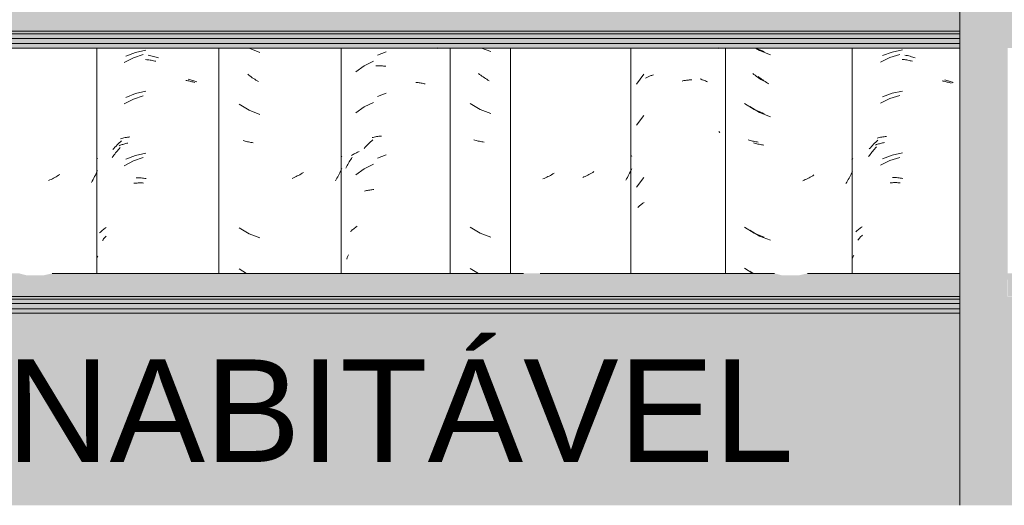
# Model space of a CAD drawing. Header units: metres. Extents: x -28.2 to 13.6, y -1.6 to 5.9.
# Tile 92 of 159: x 0.558 to 1.278, y 2.65 to 3.005. Entities that reach past the tile are written whole.
import ezdxf

# ---------------------------------------------------------------- set-up
doc = ezdxf.new("R2010")
doc.units = ezdxf.units.M
for name, color, linetype, lineweight in [('A-GLAZ-CWMG', 7, 'Continuous', 5), ('A-ROOF', 7, 'Continuous', 5), ('A-WALL-PATT', 7, 'Continuous', 5), ('G-ANNO-TEXT', 7, 'Continuous', 9)]:
    doc.layers.add(name, color=color, linetype=linetype, lineweight=lineweight)
doc.styles.add('Arial_1', font='arial.ttf', dxfattribs={"height": 0.075})

# ---------------------------------------------------------------- blocks, each defined once
blk = doc.blocks.new('FP_141-CASA 1')
at = {"layer": 'A-GLAZ-CWMG', "color": 9, "true_color": 0xc0c0c0}
for p, q in [((-20.08283, 2.98442), (-20.07594, 2.98183)), ((-20.0841, 2.96521), (-20.08494, 2.96586)), ((-20.08325, 2.96457), (-20.0841, 2.96521)), ((-20.08239, 2.96395), (-20.08325, 2.96457)), ((-20.08152, 2.96334), (-20.08239, 2.96395)), ((-20.08065, 2.96275), (-20.08152, 2.96334)), ((-20.07977, 2.96217), (-20.08065, 2.96275)), ((-20.07889, 2.96162), (-20.07977, 2.96217)), ((-20.078, 2.96107), (-20.07889, 2.96162)), ((-20.0771, 2.96054), (-20.078, 2.96107)), ((-20.09117, 2.94381), (-20.08385, 2.93959)), ((-20.08385, 2.93959), (-20.07594, 2.93662)), ((-20.08759, 2.91706), (-20.0884, 2.9173)), ((-20.08677, 2.91684), (-20.08759, 2.91706)), ((-20.08594, 2.91663), (-20.08677, 2.91684)), ((-20.08511, 2.91644), (-20.08594, 2.91663)), ((-20.08426, 2.91626), (-20.08511, 2.91644)), ((-20.08341, 2.9161), (-20.08426, 2.91626)), ((-20.08256, 2.91596), (-20.08341, 2.9161)), ((-20.08169, 2.91582), (-20.08256, 2.91596)), ((-20.08082, 2.91571), (-20.08169, 2.91582)), ((-20.09117, 2.85338), (-20.08385, 2.84917)), ((-20.08385, 2.84917), (-20.07594, 2.84619)), ((-20.09117, 2.82324), (-20.08491, 2.81963))]:
    blk.add_line(p, q, dxfattribs=at)
blk = doc.blocks.new('FP_142-CASA 1')
at = {"layer": 'A-GLAZ-CWMG', "color": 9, "true_color": 0xc0c0c0}
for p, q in [((-20.11508, 2.98458), (-20.11451, 2.98421)), ((-20.16862, 2.97157), (-20.17471, 2.96716)), ((-20.16184, 2.97486), (-20.16862, 2.97157)), ((-20.16019, 2.97146), (-20.15939, 2.97148)), ((-20.15939, 2.97148), (-20.15859, 2.97149)), ((-20.15859, 2.97149), (-20.15778, 2.97148)), ((-20.15778, 2.97148), (-20.15697, 2.97145)), ((-20.15697, 2.97145), (-20.15615, 2.97141)), ((-20.15615, 2.97141), (-20.15533, 2.97135)), ((-20.15533, 2.97135), (-20.15451, 2.97128)), ((-20.15451, 2.97128), (-20.15368, 2.97119)), ((-20.15368, 2.97119), (-20.15286, 2.97109)), ((-20.13078, 2.95933), (-20.13, 2.95927)), ((-20.13, 2.95927), (-20.12922, 2.95919)), ((-20.12922, 2.95919), (-20.12845, 2.95909)), ((-20.12845, 2.95909), (-20.12769, 2.95898)), ((-20.12769, 2.95898), (-20.12694, 2.95886)), ((-20.12694, 2.95886), (-20.12619, 2.95872)), ((-20.12619, 2.95872), (-20.12545, 2.95856)), ((-20.12545, 2.95856), (-20.12472, 2.9584)), ((-20.12472, 2.9584), (-20.12399, 2.95821)), ((-20.16862, 2.94142), (-20.17471, 2.93701)), ((-20.16184, 2.94472), (-20.16862, 2.94142)), ((-20.17786, 2.90591), (-20.17728, 2.90628)), ((-20.17728, 2.90628), (-20.17669, 2.90663)), ((-20.17669, 2.90663), (-20.17608, 2.90697)), ((-20.17608, 2.90697), (-20.17547, 2.9073)), ((-20.17547, 2.9073), (-20.17485, 2.90761)), ((-20.17485, 2.90761), (-20.17421, 2.90792)), ((-20.17421, 2.90792), (-20.17357, 2.90821)), ((-20.17357, 2.90821), (-20.17291, 2.90849)), ((-20.17291, 2.90849), (-20.17225, 2.90876)), ((-20.18209, 2.8966), (-20.18161, 2.89752)), ((-20.18161, 2.89752), (-20.18112, 2.89844)), ((-20.18112, 2.89844), (-20.18062, 2.89935)), ((-20.18062, 2.89935), (-20.18011, 2.90024)), ((-20.18011, 2.90024), (-20.17958, 2.90113)), ((-20.17958, 2.90113), (-20.17904, 2.902)), ((-20.17904, 2.902), (-20.17849, 2.90287)), ((-20.17849, 2.90287), (-20.17792, 2.90372)), ((-20.17792, 2.90372), (-20.17734, 2.90456)), ((-20.16184, 2.89951), (-20.16862, 2.89621)), ((-20.16862, 2.89621), (-20.17471, 2.8918)), ((-20.16833, 2.87987), (-20.16761, 2.88005)), ((-20.16761, 2.88005), (-20.16687, 2.88021)), ((-20.16687, 2.88021), (-20.16613, 2.88036)), ((-20.16613, 2.88036), (-20.16538, 2.8805)), ((-20.16538, 2.8805), (-20.16462, 2.88062)), ((-20.16462, 2.88062), (-20.16386, 2.88073)), ((-20.16386, 2.88073), (-20.16309, 2.88082)), ((-20.16309, 2.88082), (-20.16231, 2.8809)), ((-20.16231, 2.8809), (-20.16153, 2.88096))]:
    blk.add_line(p, q, dxfattribs=at)
blk = doc.blocks.new('FP_144-CASA 1')
at = {"layer": 'A-GLAZ-CWMG', "color": 9, "true_color": 0xc0c0c0}
for p, q in [((-20.33761, 2.97728), (-20.34434, 2.97377)), ((-20.3304, 2.97966), (-20.33761, 2.97728)), ((-20.32867, 2.97604), (-20.32784, 2.97596)), ((-20.32784, 2.97596), (-20.327, 2.97587)), ((-20.327, 2.97587), (-20.32617, 2.97576)), ((-20.32617, 2.97576), (-20.32533, 2.97563)), ((-20.32533, 2.97563), (-20.32449, 2.97549)), ((-20.32449, 2.97549), (-20.32365, 2.97534)), ((-20.32365, 2.97534), (-20.32281, 2.97517)), ((-20.32281, 2.97517), (-20.32196, 2.97498)), ((-20.32196, 2.97498), (-20.32112, 2.97478)), ((-20.2992, 2.96083), (-20.29844, 2.9607)), ((-20.29844, 2.9607), (-20.29769, 2.96056)), ((-20.29769, 2.96056), (-20.29695, 2.9604)), ((-20.29695, 2.9604), (-20.29621, 2.96023)), ((-20.29621, 2.96023), (-20.29548, 2.96004)), ((-20.29548, 2.96004), (-20.29476, 2.95985)), ((-20.29476, 2.95985), (-20.29405, 2.95964)), ((-20.29405, 2.95964), (-20.29334, 2.95941)), ((-20.29334, 2.95941), (-20.29265, 2.95918)), ((-20.3304, 2.94952), (-20.33761, 2.94714)), ((-20.33761, 2.94714), (-20.34434, 2.94363)), ((-20.34794, 2.91303), (-20.34727, 2.9133)), ((-20.34727, 2.9133), (-20.34659, 2.91356)), ((-20.34659, 2.91356), (-20.3459, 2.9138)), ((-20.3459, 2.9138), (-20.3452, 2.91403)), ((-20.3452, 2.91403), (-20.34449, 2.91425)), ((-20.34449, 2.91425), (-20.34378, 2.91446)), ((-20.34378, 2.91446), (-20.34305, 2.91465)), ((-20.34305, 2.91465), (-20.34232, 2.91483)), ((-20.34232, 2.91483), (-20.34158, 2.915)), ((-20.35302, 2.90444), (-20.35244, 2.90528)), ((-20.35244, 2.90528), (-20.35184, 2.90611)), ((-20.35184, 2.90611), (-20.35123, 2.90693)), ((-20.35123, 2.90693), (-20.3506, 2.90773)), ((-20.3506, 2.90773), (-20.34997, 2.90853)), ((-20.34997, 2.90853), (-20.34933, 2.90932)), ((-20.34933, 2.90932), (-20.34868, 2.91009)), ((-20.34868, 2.91009), (-20.34802, 2.91085)), ((-20.34802, 2.91085), (-20.34735, 2.9116)), ((-20.33761, 2.90193), (-20.34434, 2.89842)), ((-20.3304, 2.9043), (-20.33761, 2.90193)), ((-20.3373, 2.88554), (-20.33652, 2.88562)), ((-20.33652, 2.88562), (-20.33573, 2.88568)), ((-20.33573, 2.88568), (-20.33494, 2.88573)), ((-20.33494, 2.88573), (-20.33414, 2.88576)), ((-20.33414, 2.88576), (-20.33333, 2.88578)), ((-20.33333, 2.88578), (-20.33252, 2.88579)), ((-20.33252, 2.88579), (-20.33171, 2.88578)), ((-20.33171, 2.88578), (-20.33089, 2.88575)), ((-20.33089, 2.88575), (-20.33007, 2.88571)), ((-20.36027, 2.84376), (-20.35983, 2.84429)), ((-20.35983, 2.84429), (-20.35938, 2.84481)), ((-20.35938, 2.84481), (-20.35891, 2.84532)), ((-20.35891, 2.84532), (-20.35843, 2.84582)), ((-20.35843, 2.84582), (-20.35793, 2.84631)), ((-20.35793, 2.84631), (-20.35741, 2.84679))]:
    blk.add_line(p, q, dxfattribs=at)
blk = doc.blocks.new('FP_145-CASA 1')
at = {"layer": 'A-GLAZ-CWMG', "color": 9, "true_color": 0xc0c0c0}
for p, q in [((-20.36389, 2.90402), (-20.36416, 2.90367)), ((-20.39418, 2.89033), (-20.39508, 2.88983)), ((-20.39328, 2.89085), (-20.39418, 2.89033)), ((-20.39238, 2.89139), (-20.39328, 2.89085)), ((-20.3915, 2.89194), (-20.39238, 2.89139)), ((-20.36598, 2.89041), (-20.36654, 2.8893)), ((-20.36543, 2.89153), (-20.36598, 2.89041)), ((-20.3649, 2.89266), (-20.36543, 2.89153)), ((-20.36438, 2.8938), (-20.3649, 2.89266)), ((-20.36389, 2.89495), (-20.36438, 2.8938)), ((-20.39874, 2.88799), (-20.39966, 2.88757)), ((-20.39782, 2.88842), (-20.39874, 2.88799)), ((-20.3969, 2.88887), (-20.39782, 2.88842)), ((-20.39599, 2.88934), (-20.3969, 2.88887)), ((-20.39508, 2.88983), (-20.39599, 2.88934)), ((-20.36772, 2.88712), (-20.36834, 2.88604)), ((-20.36712, 2.8882), (-20.36772, 2.88712)), ((-20.36654, 2.8893), (-20.36712, 2.8882))]:
    blk.add_line(p, q, dxfattribs=at)
blk = doc.blocks.new('Rectangular Mullion - Telha Fibrocimento - Ondulada-2565197-CASA 1')
at = {"layer": 'A-GLAZ-CWMG'}
for p, q in [((-20.3644, 2.98442), (-20.3644, 2.81963)), ((-20.27513, 2.98442), (-20.27513, 2.81963)), ((-20.10581, 2.98442), (-20.10581, 2.81963)), ((-20.06157, 2.98442), (-20.06157, 2.81963))]:
    blk.add_line(p, q, dxfattribs=at)
for name in ['FP_144-CASA 1', 'FP_142-CASA 1', 'FP_145-CASA 1', 'FP_141-CASA 1']:
    blk.add_blockref(name, (0, 0), dxfattribs=at)
blk = doc.blocks.new('FP_149-CASA 1')
at = {"layer": 'A-GLAZ-CWMG', "color": 9, "true_color": 0xc0c0c0}
for p, q in [((-20.15259, 2.98159), (-20.15899, 2.97921)), ((-20.15259, 2.95145), (-20.15899, 2.94906)), ((-20.16208, 2.91914), (-20.16124, 2.91933)), ((-20.16124, 2.91933), (-20.16039, 2.91949)), ((-20.16039, 2.91949), (-20.15954, 2.91964)), ((-20.15954, 2.91964), (-20.15867, 2.91978)), ((-20.15867, 2.91978), (-20.1578, 2.9199)), ((-20.1578, 2.9199), (-20.15692, 2.92)), ((-20.15692, 2.92), (-20.15603, 2.92008)), ((-20.16785, 2.91191), (-20.16708, 2.91275)), ((-20.16708, 2.91275), (-20.16631, 2.91356)), ((-20.16631, 2.91356), (-20.16552, 2.91437)), ((-20.16552, 2.91437), (-20.16472, 2.91516)), ((-20.16472, 2.91516), (-20.16391, 2.91593)), ((-20.16391, 2.91593), (-20.16309, 2.91669)), ((-20.16309, 2.91669), (-20.16226, 2.91743)), ((-20.16291, 2.91894), (-20.16208, 2.91914)), ((-20.16861, 2.91106), (-20.16785, 2.91191)), ((-20.15259, 2.90623), (-20.15899, 2.90385)), ((-20.17859, 2.85037), (-20.17804, 2.85088)), ((-20.17804, 2.85088), (-20.17747, 2.85137)), ((-20.17747, 2.85137), (-20.17689, 2.85185)), ((-20.17689, 2.85185), (-20.17629, 2.85232)), ((-20.17629, 2.85232), (-20.17568, 2.85278)), ((-20.17568, 2.85278), (-20.17505, 2.85323)), ((-20.17505, 2.85323), (-20.17441, 2.85366)), ((-20.17441, 2.85366), (-20.17376, 2.85408)), ((-20.1805, 2.83223), (-20.18, 2.83331)), ((-20.18144, 2.83004), (-20.18098, 2.83114)), ((-20.18098, 2.83114), (-20.1805, 2.83223))]:
    blk.add_line(p, q, dxfattribs=at)
blk = doc.blocks.new('FP_150-CASA 1')
at = {"layer": 'A-GLAZ-CWMG', "color": 9, "true_color": 0xc0c0c0}
for p, q in [((-20.25283, 2.9843), (-20.24497, 2.98118)), ((-20.25307, 2.96471), (-20.2539, 2.96538)), ((-20.25223, 2.96405), (-20.25307, 2.96471)), ((-20.25137, 2.96341), (-20.25223, 2.96405)), ((-20.25052, 2.96279), (-20.25137, 2.96341)), ((-20.24965, 2.96218), (-20.25052, 2.96279)), ((-20.24878, 2.96159), (-20.24965, 2.96218)), ((-20.2479, 2.96102), (-20.24878, 2.96159)), ((-20.24702, 2.96046), (-20.2479, 2.96102)), ((-20.24612, 2.95991), (-20.24702, 2.96046)), ((-20.26005, 2.94346), (-20.25283, 2.93909)), ((-20.25283, 2.93909), (-20.24497, 2.93596)), ((-20.25652, 2.91664), (-20.25732, 2.91689)), ((-20.25571, 2.9164), (-20.25652, 2.91664)), ((-20.25489, 2.91617), (-20.25571, 2.9164)), ((-20.25407, 2.91596), (-20.25489, 2.91617)), ((-20.25323, 2.91577), (-20.25407, 2.91596)), ((-20.25239, 2.91559), (-20.25323, 2.91577)), ((-20.25154, 2.91543), (-20.25239, 2.91559)), ((-20.25069, 2.91528), (-20.25154, 2.91543)), ((-20.24982, 2.91515), (-20.25069, 2.91528)), ((-20.18506, 2.90536), (-20.18549, 2.90482)), ((-20.2185, 2.89041), (-20.21942, 2.88997)), ((-20.21758, 2.89087), (-20.2185, 2.89041)), ((-20.21667, 2.89134), (-20.21758, 2.89087)), ((-20.21576, 2.89183), (-20.21667, 2.89134)), ((-20.21486, 2.89234), (-20.21576, 2.89183)), ((-20.21396, 2.89286), (-20.21486, 2.89234)), ((-20.21307, 2.8934), (-20.21396, 2.89286)), ((-20.18751, 2.89121), (-20.18804, 2.8902)), ((-20.187, 2.89223), (-20.18751, 2.89121)), ((-20.1865, 2.89326), (-20.187, 2.89223)), ((-20.18601, 2.89429), (-20.1865, 2.89326)), ((-20.18554, 2.89534), (-20.18601, 2.89429)), ((-20.18508, 2.89639), (-20.18554, 2.89534)), ((-20.22034, 2.88955), (-20.22127, 2.88914)), ((-20.21942, 2.88997), (-20.22034, 2.88955)), ((-20.18915, 2.88821), (-20.18972, 2.88723)), ((-20.18859, 2.8892), (-20.18915, 2.88821)), ((-20.18804, 2.8902), (-20.18859, 2.8892)), ((-20.26005, 2.85303), (-20.25283, 2.84866)), ((-20.25283, 2.84866), (-20.24497, 2.84553)), ((-20.26005, 2.82289), (-20.25467, 2.81963))]:
    blk.add_line(p, q, dxfattribs=at)
blk = doc.blocks.new('FP_151-CASA 1')
at = {"layer": 'A-GLAZ-CWMG', "color": 9, "true_color": 0xc0c0c0}
for p, q in [((-20.33596, 2.98131), (-20.34306, 2.97851)), ((-20.32851, 2.98298), (-20.33596, 2.98131)), ((-20.32674, 2.9792), (-20.32579, 2.97903)), ((-20.32579, 2.97903), (-20.32484, 2.97883)), ((-20.32484, 2.97883), (-20.32389, 2.97862)), ((-20.32389, 2.97862), (-20.32293, 2.97839)), ((-20.32293, 2.97839), (-20.32197, 2.97814)), ((-20.32197, 2.97814), (-20.32102, 2.97787)), ((-20.32102, 2.97787), (-20.32006, 2.97759)), ((-20.32006, 2.97759), (-20.31911, 2.97728)), ((-20.29746, 2.96173), (-20.29663, 2.96153)), ((-20.29663, 2.96153), (-20.29581, 2.96131)), ((-20.29581, 2.96131), (-20.295, 2.96108)), ((-20.295, 2.96108), (-20.2942, 2.96083)), ((-20.2942, 2.96083), (-20.29341, 2.96056)), ((-20.29341, 2.96056), (-20.29263, 2.96028)), ((-20.29263, 2.96028), (-20.29186, 2.95999)), ((-20.29186, 2.95999), (-20.29111, 2.95968)), ((-20.33596, 2.95117), (-20.34306, 2.94837)), ((-20.32851, 2.95284), (-20.33596, 2.95117)), ((-20.34275, 2.91909), (-20.34189, 2.91922)), ((-20.34189, 2.91922), (-20.34101, 2.91934)), ((-20.34101, 2.91934), (-20.34013, 2.91944)), ((-20.35106, 2.91189), (-20.35029, 2.91273)), ((-20.35029, 2.91273), (-20.34952, 2.91355)), ((-20.34952, 2.91355), (-20.34873, 2.91435)), ((-20.34873, 2.91435), (-20.34793, 2.91514)), ((-20.34793, 2.91514), (-20.34712, 2.91591)), ((-20.34712, 2.91591), (-20.3463, 2.91667)), ((-20.34695, 2.91817), (-20.34613, 2.91839)), ((-20.34613, 2.91839), (-20.34529, 2.91859)), ((-20.34529, 2.91859), (-20.34446, 2.91877)), ((-20.34446, 2.91877), (-20.34361, 2.91894)), ((-20.34361, 2.91894), (-20.34275, 2.91909)), ((-20.35256, 2.91018), (-20.35182, 2.91105)), ((-20.35182, 2.91105), (-20.35106, 2.91189)), ((-20.33596, 2.90595), (-20.34306, 2.90315)), ((-20.32851, 2.90762), (-20.33596, 2.90595)), ((-20.33564, 2.88954), (-20.33472, 2.88953)), ((-20.33472, 2.88953), (-20.3338, 2.88951)), ((-20.3338, 2.88951), (-20.33287, 2.88947)), ((-20.33287, 2.88947), (-20.33194, 2.88942)), ((-20.33194, 2.88942), (-20.331, 2.88934)), ((-20.331, 2.88934), (-20.33007, 2.88925)), ((-20.33007, 2.88925), (-20.32912, 2.88914)), ((-20.32912, 2.88914), (-20.32818, 2.88901)), ((-20.36231, 2.84929), (-20.36177, 2.8498)), ((-20.36177, 2.8498), (-20.36122, 2.85031)), ((-20.36122, 2.85031), (-20.36066, 2.8508)), ((-20.36066, 2.8508), (-20.36008, 2.85128)), ((-20.36008, 2.85128), (-20.35948, 2.85175)), ((-20.35948, 2.85175), (-20.35887, 2.85221)), ((-20.35887, 2.85221), (-20.35825, 2.85266)), ((-20.35825, 2.85266), (-20.35761, 2.8531)), ((-20.36438, 2.83055), (-20.36403, 2.83138)), ((-20.36403, 2.83138), (-20.36367, 2.83219))]:
    blk.add_line(p, q, dxfattribs=at)
blk = doc.blocks.new('FP_158-CASA 1')
at = {"layer": 'A-GLAZ-CWMG', "color": 9, "true_color": 0xc0c0c0}
for p, q in [((-19.78383, 2.97761), (-19.79062, 2.97422)), ((-19.77657, 2.97985), (-19.78383, 2.97761)), ((-19.77483, 2.9762), (-19.774, 2.97611)), ((-19.774, 2.97611), (-19.77316, 2.976)), ((-19.77316, 2.976), (-19.77233, 2.97587)), ((-19.77233, 2.97587), (-19.77149, 2.97573)), ((-19.77149, 2.97573), (-19.77064, 2.97558)), ((-19.77064, 2.97558), (-19.7698, 2.97541)), ((-19.7698, 2.97541), (-19.76896, 2.97522)), ((-19.76896, 2.97522), (-19.76811, 2.97502)), ((-19.76811, 2.97502), (-19.76727, 2.97481)), ((-19.74544, 2.96046), (-19.74469, 2.96032)), ((-19.74469, 2.96032), (-19.74394, 2.96016)), ((-19.74394, 2.96016), (-19.74321, 2.95999)), ((-19.74321, 2.95999), (-19.74248, 2.9598)), ((-19.74248, 2.9598), (-19.74176, 2.9596)), ((-19.74176, 2.9596), (-19.74104, 2.95939)), ((-19.74104, 2.95939), (-19.74034, 2.95917)), ((-19.74034, 2.95917), (-19.73964, 2.95893)), ((-19.73964, 2.95893), (-19.73896, 2.95869)), ((-19.77657, 2.94971), (-19.78383, 2.94746)), ((-19.78383, 2.94746), (-19.79062, 2.94408)), ((-19.79434, 2.91136), (-19.79366, 2.9121)), ((-19.79427, 2.91354), (-19.79359, 2.9138)), ((-19.79359, 2.9138), (-19.7929, 2.91404)), ((-19.7929, 2.91404), (-19.7922, 2.91428)), ((-19.7922, 2.91428), (-19.79149, 2.9145)), ((-19.79149, 2.9145), (-19.79077, 2.9147)), ((-19.79077, 2.9147), (-19.79005, 2.9149)), ((-19.79005, 2.9149), (-19.78932, 2.91508)), ((-19.78932, 2.91508), (-19.78858, 2.91524)), ((-19.78858, 2.91524), (-19.78783, 2.9154)), ((-19.79943, 2.90504), (-19.79883, 2.90587)), ((-19.79883, 2.90587), (-19.79822, 2.90669)), ((-19.79822, 2.90669), (-19.7976, 2.9075)), ((-19.7976, 2.9075), (-19.79697, 2.90829)), ((-19.79697, 2.90829), (-19.79633, 2.90908)), ((-19.79633, 2.90908), (-19.79568, 2.90985)), ((-19.79568, 2.90985), (-19.79501, 2.91061)), ((-19.79501, 2.91061), (-19.79434, 2.91136)), ((-19.78383, 2.90225), (-19.79062, 2.89886)), ((-19.77657, 2.90449), (-19.78383, 2.90225)), ((-19.78351, 2.88586), (-19.78273, 2.88592)), ((-19.78273, 2.88592), (-19.78193, 2.88597)), ((-19.78193, 2.88597), (-19.78113, 2.88601)), ((-19.78113, 2.88601), (-19.78033, 2.88602)), ((-19.78033, 2.88602), (-19.77952, 2.88603)), ((-19.77952, 2.88603), (-19.7787, 2.88602)), ((-19.7787, 2.88602), (-19.77789, 2.88599)), ((-19.77789, 2.88599), (-19.77707, 2.88596)), ((-19.77707, 2.88596), (-19.77624, 2.8859)), ((-19.80444, 2.84701), (-19.80392, 2.84748)), ((-19.80727, 2.844), (-19.80683, 2.84453)), ((-19.80683, 2.84453), (-19.80638, 2.84504)), ((-19.80638, 2.84504), (-19.80592, 2.84555)), ((-19.80592, 2.84555), (-19.80544, 2.84604)), ((-19.80544, 2.84604), (-19.80495, 2.84653)), ((-19.80495, 2.84653), (-19.80444, 2.84701))]:
    blk.add_line(p, q, dxfattribs=at)
blk = doc.blocks.new('FP_159-CASA 1')
at = {"layer": 'A-GLAZ-CWMG', "color": 9, "true_color": 0xc0c0c0}
for p, q in [((-19.8822, 2.98442), (-19.87916, 2.9826)), ((-19.87916, 2.9826), (-19.8713, 2.97947)), ((-19.8794, 2.963), (-19.88024, 2.96367)), ((-19.87856, 2.96235), (-19.8794, 2.963)), ((-19.87771, 2.96171), (-19.87856, 2.96235)), ((-19.87685, 2.96109), (-19.87771, 2.96171)), ((-19.87598, 2.96048), (-19.87685, 2.96109)), ((-19.87511, 2.95989), (-19.87598, 2.96048)), ((-19.87423, 2.95931), (-19.87511, 2.95989)), ((-19.87335, 2.95875), (-19.87423, 2.95931)), ((-19.87246, 2.95821), (-19.87335, 2.95875)), ((-19.8864, 2.94174), (-19.87916, 2.93738)), ((-19.87916, 2.93738), (-19.8713, 2.93426)), ((-19.88286, 2.91492), (-19.88366, 2.91517)), ((-19.88205, 2.91468), (-19.88286, 2.91492)), ((-19.88123, 2.91446), (-19.88205, 2.91468)), ((-19.8804, 2.91425), (-19.88123, 2.91446)), ((-19.87957, 2.91406), (-19.8804, 2.91425)), ((-19.87873, 2.91388), (-19.87957, 2.91406)), ((-19.87788, 2.91372), (-19.87873, 2.91388)), ((-19.87702, 2.91357), (-19.87788, 2.91372)), ((-19.87615, 2.91344), (-19.87702, 2.91357)), ((-19.81125, 2.90331), (-19.81163, 2.90285)), ((-19.81089, 2.90378), (-19.81125, 2.90331)), ((-19.84119, 2.89057), (-19.84209, 2.89007)), ((-19.84029, 2.89109), (-19.84119, 2.89057)), ((-19.83939, 2.89162), (-19.84029, 2.89109)), ((-19.81266, 2.89129), (-19.81317, 2.89027)), ((-19.81216, 2.89233), (-19.81266, 2.89129)), ((-19.81169, 2.89337), (-19.81216, 2.89233)), ((-19.81122, 2.89442), (-19.81169, 2.89337)), ((-19.84667, 2.8878), (-19.8476, 2.8874)), ((-19.84575, 2.88822), (-19.84667, 2.8878)), ((-19.84483, 2.88866), (-19.84575, 2.88822)), ((-19.84391, 2.88911), (-19.84483, 2.88866)), ((-19.843, 2.88958), (-19.84391, 2.88911)), ((-19.84209, 2.89007), (-19.843, 2.88958)), ((-19.81535, 2.88627), (-19.81593, 2.8853)), ((-19.81478, 2.88726), (-19.81535, 2.88627)), ((-19.81423, 2.88825), (-19.81478, 2.88726)), ((-19.81369, 2.88926), (-19.81423, 2.88825)), ((-19.81317, 2.89027), (-19.81369, 2.88926)), ((-19.8864, 2.85131), (-19.87916, 2.84695)), ((-19.87916, 2.84695), (-19.8713, 2.84383)), ((-19.8864, 2.82116), (-19.88385, 2.81963))]:
    blk.add_line(p, q, dxfattribs=at)
blk = doc.blocks.new('FP_160-CASA 1')
at = {"layer": 'A-GLAZ-CWMG', "color": 9, "true_color": 0xc0c0c0}
for p, q in [((-19.90971, 2.98459), (-19.90916, 2.98408)), ((-19.92269, 2.96186), (-19.9219, 2.96159)), ((-19.9219, 2.96159), (-19.92112, 2.9613)), ((-19.92112, 2.9613), (-19.92035, 2.961)), ((-19.92035, 2.961), (-19.9196, 2.96069)), ((-19.9196, 2.96069), (-19.91885, 2.96036)), ((-19.91885, 2.96036), (-19.91811, 2.96002)), ((-19.91811, 2.96002), (-19.91739, 2.95966))]:
    blk.add_line(p, q, dxfattribs=at)
blk = doc.blocks.new('FP_161-CASA 1')
at = {"layer": 'A-GLAZ-CWMG', "color": 9, "true_color": 0xc0c0c0}
for p, q in [((-20.03413, 2.8904), (-20.03505, 2.88995)), ((-20.03322, 2.89086), (-20.03413, 2.8904)), ((-20.03231, 2.89135), (-20.03322, 2.89086)), ((-20.0314, 2.89184), (-20.03231, 2.89135)), ((-20.0305, 2.89236), (-20.0314, 2.89184)), ((-20.02961, 2.89289), (-20.0305, 2.89236)), ((-20.0369, 2.8891), (-20.03782, 2.8887)), ((-20.03597, 2.88952), (-20.0369, 2.8891)), ((-20.03505, 2.88995), (-20.03597, 2.88952))]:
    blk.add_line(p, q, dxfattribs=at)
blk = doc.blocks.new('Rectangular Mullion - Telha Fibrocimento - Ondulada-V148-CASA 1')
at = {"layer": 'A-GLAZ-CWMG'}
for p, q in [((-20.18557, 2.98442), (-20.18557, 2.81963)), ((-19.8114, 2.98442), (-19.8114, 2.81963))]:
    blk.add_line(p, q, dxfattribs=at)
for name in ['FP_149-CASA 1', 'FP_160-CASA 1', 'FP_151-CASA 1', 'FP_158-CASA 1', 'FP_150-CASA 1', 'FP_159-CASA 1', 'FP_161-CASA 1']:
    blk.add_blockref(name, (0, 0), dxfattribs=at)
blk = doc.blocks.new('FP_165-CASA 1')
at = {"layer": 'A-GLAZ-CWMG', "color": 9, "true_color": 0xc0c0c0}
for p, q in [((-19.78211, 2.98156), (-19.78925, 2.97889)), ((-19.77462, 2.9831), (-19.78211, 2.98156)), ((-19.77285, 2.97929), (-19.7719, 2.9791)), ((-19.7719, 2.9791), (-19.77094, 2.97889)), ((-19.77094, 2.97889), (-19.76999, 2.97866)), ((-19.76999, 2.97866), (-19.76903, 2.97841)), ((-19.76903, 2.97841), (-19.76808, 2.97814)), ((-19.76808, 2.97814), (-19.76712, 2.97786)), ((-19.76712, 2.97786), (-19.76616, 2.97756)), ((-19.76616, 2.97756), (-19.76521, 2.97723)), ((-19.74368, 2.96129), (-19.74286, 2.96107)), ((-19.74286, 2.96107), (-19.74205, 2.96084)), ((-19.74205, 2.96084), (-19.74125, 2.96059)), ((-19.74125, 2.96059), (-19.74046, 2.96033)), ((-19.74046, 2.96033), (-19.73968, 2.96005)), ((-19.73968, 2.96005), (-19.73891, 2.95976)), ((-19.73891, 2.95976), (-19.73815, 2.95945)), ((-19.73815, 2.95945), (-19.73741, 2.95913)), ((-19.78211, 2.95142), (-19.78925, 2.94875)), ((-19.77462, 2.95296), (-19.78211, 2.95142)), ((-19.79151, 2.91901), (-19.79066, 2.91918)), ((-19.79066, 2.91918), (-19.7898, 2.91933)), ((-19.7898, 2.91933), (-19.78894, 2.91947)), ((-19.78894, 2.91947), (-19.78807, 2.91958)), ((-19.78807, 2.91958), (-19.78719, 2.91969)), ((-19.78719, 2.91969), (-19.7863, 2.91977)), ((-19.79811, 2.91159), (-19.79734, 2.91242)), ((-19.79734, 2.91242), (-19.79656, 2.91324)), ((-19.79656, 2.91324), (-19.79578, 2.91405)), ((-19.79578, 2.91405), (-19.79498, 2.91484)), ((-19.79498, 2.91484), (-19.79417, 2.91561)), ((-19.79417, 2.91561), (-19.79335, 2.91637)), ((-19.79335, 2.91637), (-19.79252, 2.91711)), ((-19.79318, 2.91863), (-19.79235, 2.91883)), ((-19.79235, 2.91883), (-19.79151, 2.91901)), ((-19.79886, 2.91074), (-19.79811, 2.91159)), ((-19.78211, 2.90621), (-19.78925, 2.90354)), ((-19.77462, 2.90774), (-19.78211, 2.90621)), ((-19.78178, 2.88979), (-19.78086, 2.88977)), ((-19.78086, 2.88977), (-19.77993, 2.88973)), ((-19.77993, 2.88973), (-19.779, 2.88967)), ((-19.779, 2.88967), (-19.77806, 2.8896)), ((-19.77806, 2.8896), (-19.77712, 2.88951)), ((-19.77712, 2.88951), (-19.77618, 2.8894)), ((-19.77618, 2.8894), (-19.77524, 2.88927)), ((-19.77524, 2.88927), (-19.77429, 2.88912)), ((-19.8088, 2.85003), (-19.80826, 2.85053)), ((-19.80826, 2.85053), (-19.80769, 2.85102)), ((-19.80769, 2.85102), (-19.80711, 2.85151)), ((-19.80711, 2.85151), (-19.80652, 2.85198)), ((-19.80652, 2.85198), (-19.80591, 2.85244)), ((-19.80591, 2.85244), (-19.80529, 2.85289)), ((-19.80529, 2.85289), (-19.80465, 2.85332)), ((-19.80465, 2.85332), (-19.804, 2.85375)), ((-19.81061, 2.83208), (-19.81021, 2.83295)), ((-19.81138, 2.8303), (-19.811, 2.83119)), ((-19.811, 2.83119), (-19.81061, 2.83208))]:
    blk.add_line(p, q, dxfattribs=at)
blk = doc.blocks.new('FP_166-CASA 1')
at = {"layer": 'A-GLAZ-CWMG', "color": 9, "true_color": 0xc0c0c0}
for p, q in [((-19.8822, 2.98442), (-19.8759, 2.98187)), ((-19.88335, 2.9652), (-19.88419, 2.96587)), ((-19.88251, 2.96454), (-19.88335, 2.9652)), ((-19.88166, 2.9639), (-19.88251, 2.96454)), ((-19.88081, 2.96327), (-19.88166, 2.9639)), ((-19.87995, 2.96265), (-19.88081, 2.96327)), ((-19.87908, 2.96206), (-19.87995, 2.96265)), ((-19.8782, 2.96148), (-19.87908, 2.96206)), ((-19.87732, 2.96091), (-19.8782, 2.96148)), ((-19.87643, 2.96036), (-19.87732, 2.96091)), ((-19.89031, 2.94399), (-19.88311, 2.93958)), ((-19.88311, 2.93958), (-19.8759, 2.93666)), ((-19.88679, 2.91715), (-19.88759, 2.91741)), ((-19.88599, 2.9169), (-19.88679, 2.91715)), ((-19.88517, 2.91667), (-19.88599, 2.9169)), ((-19.88435, 2.91646), (-19.88517, 2.91667)), ((-19.88352, 2.91626), (-19.88435, 2.91646)), ((-19.88268, 2.91608), (-19.88352, 2.91626)), ((-19.88183, 2.91591), (-19.88268, 2.91608)), ((-19.88098, 2.91576), (-19.88183, 2.91591)), ((-19.88012, 2.91562), (-19.88098, 2.91576)), ((-19.89031, 2.85356), (-19.88311, 2.84915)), ((-19.88311, 2.84915), (-19.8759, 2.84623)), ((-19.89031, 2.82342), (-19.88413, 2.81963))]:
    blk.add_line(p, q, dxfattribs=at)
blk = doc.blocks.new('FP_167-CASA 1')
at = {"layer": 'A-GLAZ-CWMG', "color": 9, "true_color": 0xc0c0c0}
for p, q in [((-19.96399, 2.96525), (-19.9692, 2.95816)), ((-19.96277, 2.96246), (-19.96229, 2.96272)), ((-19.96229, 2.96272), (-19.96179, 2.96297)), ((-19.96179, 2.96297), (-19.96128, 2.96321)), ((-19.96128, 2.96321), (-19.96077, 2.96344)), ((-19.96077, 2.96344), (-19.96024, 2.96366)), ((-19.96024, 2.96366), (-19.95971, 2.96387)), ((-19.95971, 2.96387), (-19.95917, 2.96407)), ((-19.95917, 2.96407), (-19.95863, 2.96426)), ((-19.95863, 2.96426), (-19.95807, 2.96444)), ((-19.95807, 2.96444), (-19.95751, 2.96461)), ((-19.95751, 2.96461), (-19.95694, 2.96476)), ((-19.93597, 2.96035), (-19.9353, 2.96048)), ((-19.9353, 2.96048), (-19.93464, 2.96061)), ((-19.93464, 2.96061), (-19.93397, 2.96072)), ((-19.93397, 2.96072), (-19.93331, 2.96082)), ((-19.93331, 2.96082), (-19.93264, 2.9609)), ((-19.93264, 2.9609), (-19.93198, 2.96098)), ((-19.93198, 2.96098), (-19.93133, 2.96104)), ((-19.93133, 2.96104), (-19.93067, 2.96109)), ((-19.93067, 2.96109), (-19.93002, 2.96112)), ((-19.93002, 2.96112), (-19.92937, 2.96115)), ((-19.92937, 2.96115), (-19.92873, 2.96116)), ((-19.96399, 2.93511), (-19.9692, 2.92802)), ((-19.90906, 2.92344), (-19.90877, 2.92313)), ((-19.90877, 2.92313), (-19.90849, 2.92281)), ((-19.90849, 2.92281), (-19.90822, 2.92249)), ((-19.96399, 2.88989), (-19.9692, 2.88281)), ((-19.96755, 2.86858), (-19.96717, 2.86893)), ((-19.96717, 2.86893), (-19.96678, 2.86928)), ((-19.96678, 2.86928), (-19.96638, 2.86961)), ((-19.96638, 2.86961), (-19.96597, 2.86994)), ((-19.96597, 2.86994), (-19.96555, 2.87026)), ((-19.96555, 2.87026), (-19.96511, 2.87057)), ((-19.96511, 2.87057), (-19.96467, 2.87088)), ((-19.96467, 2.87088), (-19.96422, 2.87117)), ((-19.96422, 2.87117), (-19.96376, 2.87146)), ((-19.96828, 2.86786), (-19.96792, 2.86822)), ((-19.96792, 2.86822), (-19.96755, 2.86858))]:
    blk.add_line(p, q, dxfattribs=at)
blk = doc.blocks.new('FP_168-CASA 1')
at = {"layer": 'A-GLAZ-CWMG', "color": 9, "true_color": 0xc0c0c0}
for p, q in [((-19.97281, 2.9055), (-19.97285, 2.90545)), ((-20.00681, 2.89061), (-20.00773, 2.89019)), ((-20.00589, 2.89106), (-20.00681, 2.89061)), ((-20.00498, 2.89152), (-20.00589, 2.89106)), ((-20.00407, 2.89199), (-20.00498, 2.89152)), ((-20.00316, 2.89248), (-20.00407, 2.89199)), ((-20.00226, 2.89299), (-20.00316, 2.89248)), ((-20.00136, 2.89352), (-20.00226, 2.89299)), ((-20.00047, 2.89406), (-20.00136, 2.89352)), ((-19.97538, 2.89091), (-19.97594, 2.88989)), ((-19.97484, 2.89195), (-19.97538, 2.89091)), ((-19.97431, 2.89299), (-19.97484, 2.89195)), ((-19.97379, 2.89404), (-19.97431, 2.89299)), ((-19.97329, 2.8951), (-19.97379, 2.89404)), ((-19.97281, 2.89617), (-19.97329, 2.8951)), ((-20.00773, 2.89019), (-20.00866, 2.88978)), ((-19.97652, 2.88888), (-19.9771, 2.88788)), ((-19.97594, 2.88989), (-19.97652, 2.88888))]:
    blk.add_line(p, q, dxfattribs=at)
blk = doc.blocks.new('Rectangular Mullion - Telha Fibrocimento - Ondulada-V162-CASA 1')
at = {"layer": 'A-GLAZ-CWMG'}
for p, q in [((-19.97332, 2.98442), (-19.97332, 2.81963)), ((-19.9041, 2.98442), (-19.9041, 2.81963))]:
    blk.add_line(p, q, dxfattribs=at)
for name in ['FP_165-CASA 1', 'FP_167-CASA 1', 'FP_166-CASA 1', 'FP_168-CASA 1']:
    blk.add_blockref(name, (0, 0), dxfattribs=at)
blk = doc.blocks.new('LONGARINA_STEEL_FRAME1 - LONGARINA_STEEL_FRAME-2562852-CASA 1')
at = {"layer": 'A-ROOF', "true_color": 0x9fa09c}
blk.add_hatch(color=253, dxfattribs=at).paths.add_polyline_path([(-19.69754, 2.65), (-19.69754, 3.68355), (-19.73254, 3.68355), (-19.73254, 2.65)])
h = blk.add_hatch(color=253, dxfattribs=at)
h.paths.add_polyline_path([(-18.44504, 2.99678), (-18.44504, 3.0136), (-18.73807, 3.0136), (-18.74476, 3.01206), (-18.75707, 3.01225), (-18.76224, 3.0136), (-19.29107, 3.0136), (-19.29776, 3.01206), (-19.31007, 3.01225), (-19.31524, 3.0136), (-19.69754, 3.0136), (-19.69754, 2.99678), (-18.54683, 2.99678)])
h.paths.add_polyline_path([(-20.89827, 2.99678), (-19.73254, 2.99678), (-19.73254, 3.0136), (-19.84407, 3.0136), (-19.85076, 3.01206), (-19.86307, 3.01225), (-19.86824, 3.0136), (-20.39707, 3.0136), (-20.40376, 3.01206), (-20.41607, 3.01225), (-20.42124, 3.0136), (-20.98504, 3.0136), (-20.98504, 2.99678), (-20.94347, 2.99678)])
h = blk.add_hatch(color=253, dxfattribs=at)
h.paths.add_polyline_path([(-20.88991, 2.99481), (-19.73254, 2.99481), (-19.73254, 2.99678), (-20.98504, 2.99678), (-20.98504, 2.99481), (-20.93955, 2.99481)])
h.paths.add_polyline_path([(-18.44504, 2.99481), (-18.44504, 2.99678), (-19.69754, 2.99678), (-19.69754, 2.99481), (-18.54683, 2.99481)])
h = blk.add_hatch(color=253, dxfattribs=at)
h.paths.add_polyline_path([(-19.84162, 2.99154), (-19.73254, 2.99154), (-19.73254, 2.99481), (-20.98504, 2.99481), (-20.98504, 2.99154), (-19.84176, 2.99154)])
h.paths.add_polyline_path([(-18.54683, 2.99154), (-18.44504, 2.99154), (-18.44504, 2.99481), (-19.69754, 2.99481), (-19.69754, 2.99154), (-18.56204, 2.99154)])
h = blk.add_hatch(color=253, dxfattribs=at)
h.paths.add_polyline_path([(-19.86109, 2.98769), (-19.73254, 2.98769), (-19.73254, 2.99154), (-20.98504, 2.99154), (-20.98504, 2.98769), (-19.87285, 2.98769)])
h.paths.add_polyline_path([(-18.44504, 2.98769), (-18.44504, 2.99154), (-19.69754, 2.99154), (-19.69754, 2.98769), (-18.54683, 2.98769)])
h = blk.add_hatch(color=253, dxfattribs=at)
h.paths.add_polyline_path([(-18.54674, 2.98442), (-18.44504, 2.98442), (-18.4456, 2.98769), (-19.69754, 2.98769), (-19.69754, 2.98442), (-18.54683, 2.98442)])
h.paths.add_polyline_path([(-20.98091, 2.98442), (-19.73254, 2.98442), (-19.73254, 2.98769), (-20.98504, 2.98769), (-20.98504, 2.98442), (-20.98336, 2.98442)])
h = blk.add_hatch(color=253, dxfattribs=at)
h.paths.add_polyline_path([(-20.94723, 2.80282), (-19.73254, 2.80282), (-19.73254, 2.81963), (-19.84407, 2.81963), (-19.85076, 2.8181), (-19.86307, 2.81828), (-19.86824, 2.81963), (-20.39707, 2.81963), (-20.40376, 2.8181), (-20.41607, 2.81828), (-20.42124, 2.81963), (-20.98504, 2.81963), (-20.98504, 2.80282), (-20.95818, 2.80282)])
h.paths.add_polyline_path([(-18.54683, 2.80282), (-18.44504, 2.80282), (-18.44504, 2.81963), (-18.73807, 2.81963), (-18.74476, 2.8181), (-18.75707, 2.81828), (-18.76224, 2.81963), (-19.29107, 2.81963), (-19.29776, 2.8181), (-19.31007, 2.81828), (-19.31524, 2.81963), (-19.69754, 2.81963), (-19.69724, 2.80282), (-18.56204, 2.80282)])
h = blk.add_hatch(color=253, dxfattribs=at)
h.paths.add_polyline_path([(-20.94863, 2.80084), (-19.73254, 2.80084), (-19.73254, 2.80282), (-20.98504, 2.80282), (-20.98504, 2.80084), (-20.95435, 2.80084)])
h.paths.add_polyline_path([(-18.44504, 2.80084), (-18.44504, 2.80282), (-19.69754, 2.8027), (-19.69754, 2.80084), (-18.54683, 2.80084)])
h = blk.add_hatch(color=253, dxfattribs=at)
h.paths.add_polyline_path([(-19.81266, 2.79758), (-19.73254, 2.79758), (-19.73254, 2.80084), (-20.98504, 2.80084), (-20.98504, 2.79758), (-19.83921, 2.79758)])
h.paths.add_polyline_path([(-18.54683, 2.79758), (-18.44504, 2.79758), (-18.44504, 2.80084), (-19.69754, 2.80084), (-19.69754, 2.79758), (-18.56204, 2.79758)])
h = blk.add_hatch(color=253, dxfattribs=at)
h.paths.add_polyline_path([(-19.85703, 2.79372), (-19.73254, 2.79372), (-19.73254, 2.79758), (-20.98504, 2.79758), (-20.98504, 2.79372), (-19.87222, 2.79372)])
h.paths.add_polyline_path([(-18.44504, 2.79372), (-18.44504, 2.79758), (-19.69754, 2.79758), (-19.69754, 2.79372), (-18.54683, 2.79372)])
h = blk.add_hatch(color=253, dxfattribs=at)
h.paths.add_polyline_path([(-19.84997, 2.79046), (-19.73254, 2.79046), (-19.73254, 2.79372), (-20.98504, 2.79372), (-20.98504, 2.79046), (-19.86076, 2.79046)])
h.paths.add_polyline_path([(-18.44504, 2.79046), (-18.44504, 2.79372), (-19.69754, 2.79372), (-19.69754, 2.79046), (-18.54683, 2.79046)])
at = {"layer": 'A-ROOF'}
for p, q in [((-19.73254, 3.68355), (-19.73254, 2.65)), ((-19.73254, 2.99678), (-20.98504, 2.99678)), ((-19.73254, 2.99481), (-20.98504, 2.99481)), ((-19.73254, 2.99154), (-20.98504, 2.99154)), ((-19.73254, 2.98769), (-20.98504, 2.98769)), ((-19.73254, 2.98442), (-20.98504, 2.98442)), ((-20.05194, 2.81963), (-20.39707, 2.81963)), ((-19.86824, 2.81963), (-20.03982, 2.81963)), ((-19.73254, 2.81963), (-19.84407, 2.81963)), ((-19.73254, 2.80282), (-20.98504, 2.80282)), ((-19.73254, 2.80084), (-20.98504, 2.80084)), ((-19.73254, 2.79758), (-20.98504, 2.79758)), ((-19.73254, 2.79372), (-20.98504, 2.79372)), ((-19.73254, 2.79046), (-20.98504, 2.79046))]:
    blk.add_line(p, q, dxfattribs=at)

msp = doc.modelspace()

# ---------------------------------------------------------------- hatches: boundary and pattern name
at = {"layer": 'A-WALL-PATT', "true_color": 0xd6d6d6}
h = msp.add_hatch(color=254, dxfattribs=at)
h.paths.add_polyline_path([(2.53336, 2.65), (2.53336, 2.79046), (1.28086, 2.79046), (1.28086, 2.65), (2.11956, 2.65)])
h.paths.add_polyline_path([(-0.00664, 2.65), (1.24586, 2.65), (1.24586, 2.79046), (-0.00664, 2.79046), (-0.00664, 2.65784)])

# ---------------------------------------------------------------- block references
at = {"layer": 'A-GLAZ-CWMG'}
for name in ['Rectangular Mullion - Telha Fibrocimento - Ondulada-2565197-CASA 1', 'Rectangular Mullion - Telha Fibrocimento - Ondulada-V148-CASA 1', 'Rectangular Mullion - Telha Fibrocimento - Ondulada-V162-CASA 1']:
    msp.add_blockref(name, (20.9784, 0), dxfattribs=at)
at = {"layer": 'A-ROOF'}
msp.add_blockref('LONGARINA_STEEL_FRAME1 - LONGARINA_STEEL_FRAME-2562852-CASA 1', (20.9784, 0), dxfattribs=at)

# ---------------------------------------------------------------- texts
at = {"layer": 'G-ANNO-TEXT', "insert": (0.05288, 2.75669), "char_height": 0.075, "width": 1.2987338, "attachment_point": 1, "style": 'Arial_1'}
msp.add_mtext('ESPAÇO INABITÁVEL', dxfattribs=at)

doc.saveas('drawing.dxf')
